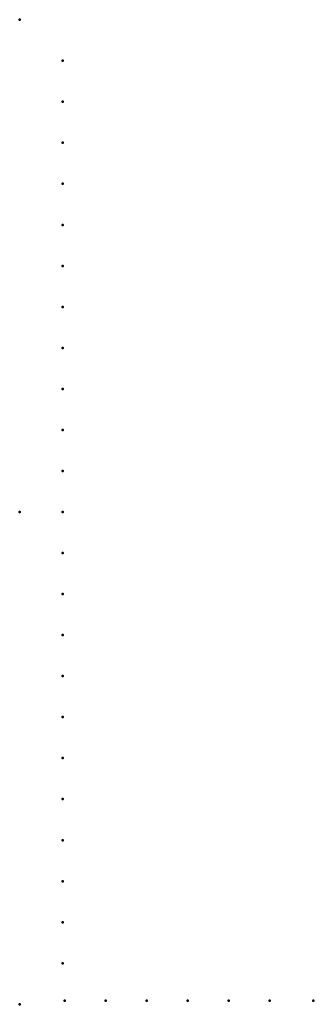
# Model space of a CAD drawing. Header units: millimetres. Extents: x 0 to 238, y -400 to 400.
import ezdxf

# ---------------------------------------------------------------- set-up
doc = ezdxf.new("R2010")
doc.units = ezdxf.units.MM
doc.layers.add('ConnectionPoints', color=7, linetype='Continuous', lineweight=50)

msp = doc.modelspace()

# ---------------------------------------------------------------- linework, layer by layer
at = {"layer": 'ConnectionPoints'}
for p in [(0, 400, 70), (35, 366.63, 70), (35, 333.3, 70), (35, 299.97, 70), (35, 266.64, 70), (35, 233.31, 70), (35, 199.98, 70), (35, 166.65, 70), (35, 133.32, 70), (35, 99.99, 70), (35, 66.66, 70), (35, 33.33, 70), (0, 0), (0, 0, 70), (0, 0, 70), (0, 0, 70), (35, 0, 70), (35, -33.33, 70), (35, -66.66, 70), (35, -99.99, 70), (35, -133.32, 70), (35, -166.65, 70), (35, -199.98, 70), (35, -233.31, 70), (35, -266.64, 70), (35, -299.97, 70), (35, -333.3, 70), (35, -366.63, 70), (0, -400, 70), (36.5, -397, 70), (69.83, -397, 70), (103.16, -397, 70), (136.49, -397, 70), (169.82, -397, 70), (203.15, -397, 70), (238.5, -397, 70)]:
    msp.add_point(p, dxfattribs=at)
at = {"layer": 'ConnectionPoints', "extrusion": (0, 1.22465e-16, -1)}
for p in [(35, 366.63, 70), (35, 333.3, 70), (35, 299.97, 70), (35, 266.64, 70), (35, 233.31, 70), (35, 199.98, 70), (35, 166.65, 70), (35, 133.32, 70), (35, 99.99, 70), (35, 66.66, 70), (35, 33.33, 70), (0, 0, 70), (0, 0, 70), (35, 0, 70), (35, -33.33, 70), (35, -66.66, 70), (35, -99.99, 70), (35, -133.32, 70), (35, -166.65, 70), (35, -199.98, 70), (35, -233.31, 70), (35, -266.64, 70), (35, -299.97, 70), (35, -333.3, 70), (35, -366.63, 70), (36.5, -397, 70), (69.83, -397, 70), (103.16, -397, 70), (136.49, -397, 70), (169.82, -397, 70), (203.15, -397, 70), (238.5, -397, 70)]:
    msp.add_point(p, dxfattribs=at)
at = {"layer": 'ConnectionPoints', "extrusion": (-1.49976e-32, -1.22465e-16, -1)}
msp.add_point((0, 0), dxfattribs=at)

doc.saveas('drawing.dxf')
